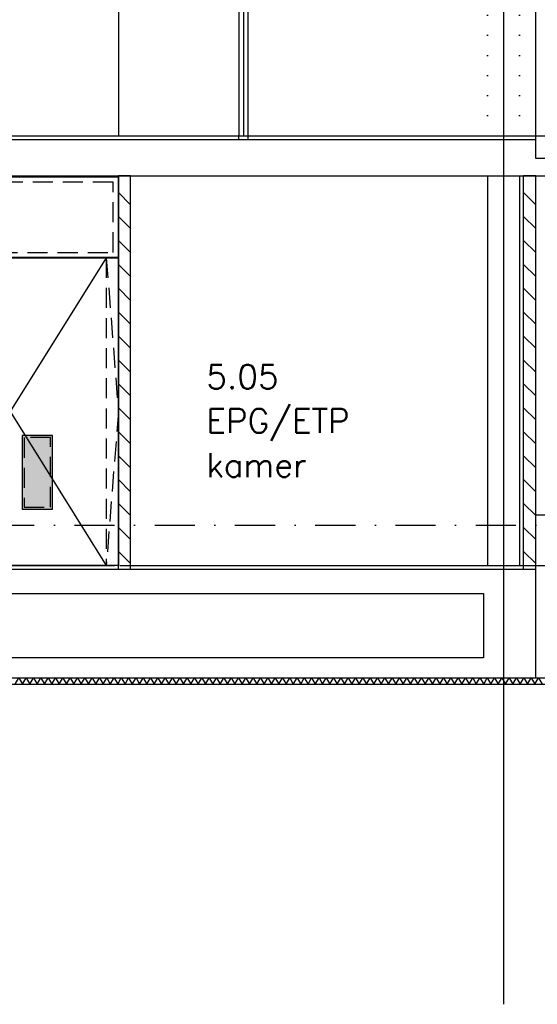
# Model space of a CAD drawing. Extents: x -19795 to 103381, y 127200 to 154480.
# Tile 10 of 76: x 7042 to 13492, y 127200 to 139461. Entities that reach past the tile are written whole.
import ezdxf

# ---------------------------------------------------------------- set-up
doc = ezdxf.new("R2010")
doc.units = 0
doc.header["$LTSCALE"] = 1000
doc.header["$MEASUREMENT"] = 0
for name, pattern in [('DASHDOT', [1, 0.5, -0.25, 0, -0.25]), ('DOT', [0.25, 0, -0.25]), ('HIDDEN', [0.375, 0.25, -0.125])]:
    doc.linetypes.add(name, pattern=pattern)
for name, color, linetype in [('B02', 7, 'CONTINUOUS'), ('B03', 7, 'CONTINUOUS'), ('B08', 7, 'CONTINUOUS')]:
    doc.layers.add(name, color=color, linetype=linetype)
doc.styles.add('TXT', font='txt.shx')

msp = doc.modelspace()

# ---------------------------------------------------------------- linework, layer by layer
at = {"layer": 'B02', "color": 5, "linetype": 'Continuous'}
msp.add_line((13072, 151595), (13072, 127200), dxfattribs=at)
at = {"layer": 'B02', "color": 5, "linetype": 'DASHDOT'}
for p, q in [((-16278, 138016), (88503, 138016)), ((-16278, 133166), (88503, 133166)), ((-19711, 132666), (91615, 132666))]:
    msp.add_line(p, q, dxfattribs=at)
at = {"layer": 'B03', "color": 1, "linetype": 'DOT'}
for p, q in [((12872, 138016), (12872, 145672)), ((13272, 138016), (13272, 145622))]:
    msp.add_line(p, q, dxfattribs=at)
at = {"layer": 'B03', "color": 5, "linetype": 'Continuous'}
for p, q in [((13472, 137966), (13472, 145657)), ((9830, 140526), (9830, 138016)), ((8422, 137157), (8272, 137307)), ((13472, 137157), (13322, 137307)), ((8422, 136859), (8272, 137009)), ((13472, 136859), (13322, 137009)), ((8422, 136562), (8272, 136712)), ((13472, 136562), (13322, 136712)), ((8422, 136264), (8272, 136414)), ((13472, 136264), (13322, 136414)), ((8422, 135966), (8272, 136116)), ((13472, 135966), (13322, 136116)), ((8422, 135668), (8272, 135818)), ((13472, 135668), (13322, 135818)), ((8422, 135370), (8272, 135520)), ((13472, 135370), (13322, 135520)), ((8422, 135072), (8272, 135222)), ((13472, 135072), (13322, 135222)), ((8422, 134775), (8272, 134925)), ((13472, 134775), (13322, 134925)), ((8422, 134477), (8272, 134627)), ((13472, 134477), (13322, 134627)), ((8422, 134179), (8272, 134329)), ((13472, 134179), (13322, 134329)), ((8422, 133881), (8272, 134031)), ((13472, 133881), (13322, 134031)), ((8422, 133583), (8272, 133733)), ((13472, 133583), (13322, 133733)), ((8422, 133286), (8272, 133436)), ((13472, 133286), (13322, 133436)), ((8422, 132988), (8272, 133138)), ((13472, 132988), (13322, 133138)), ((8422, 132690), (8272, 132840)), ((13472, 132690), (13322, 132840))]:
    msp.add_line(p, q, dxfattribs=at)
at = {"layer": 'B03', "color": 1, "linetype": 'Continuous'}
for p, q in [((8272, 141316), (8272, 138016)), ((9772, 140526), (9772, 138016)), ((9886, 140526), (9886, 138016)), ((5572, 138016), (56402, 138016)), ((12872, 137516), (12872, 132666)), ((13272, 137516), (13272, 132666)), ((19472, 133291), (13472, 133291)), ((-4522, 132666), (8222, 132666)), ((8372, 132666), (13322, 132666))]:
    msp.add_line(p, q, dxfattribs=at)
at = {"layer": 'B03', "color": 2, "linetype": 'Continuous'}
for p, q in [((13472, 137731), (13472, 137966)), ((13722, 137731), (13472, 137731))]:
    msp.add_line(p, q, dxfattribs=at)
at = {"layer": 'B03', "color": 7, "linetype": 'Continuous'}
for p, q in [((8272, 132616), (8272, 137516)), ((8422, 137516), (8272, 137516)), ((8422, 132616), (8422, 137516)), ((13322, 132616), (13322, 137516)), ((13472, 137516), (13322, 137516)), ((13472, 132616), (13472, 137516)), ((8422, 132616), (8272, 132616)), ((13472, 132616), (13322, 132616))]:
    msp.add_line(p, q, dxfattribs=at)
at = {"layer": 'B03', "color": 1, "linetype": 'HIDDEN'}
msp.add_line((8122, 136496), (8122, 132666), dxfattribs=at)
at = {"layer": 'B03', "color": 2, "linetype": 'Continuous'}
msp.add_lwpolyline([(13472, 137966), (5572, 137966), (5572, 137516), (13722, 137516)], dxfattribs=at)
at = {"layer": 'B03', "color": 7, "linetype": 'Continuous'}
for points in [[(9772, 138016), (9886, 138016), (9886, 137966), (9772, 137966)], [(5572, 136496), (8272, 136496), (8272, 137506), (5572, 137506)], [(8272, 136498), (5572, 136498), (5572, 137504), (8272, 137504)], [(8272, 132666), (6922, 132666), (6922, 136496), (8272, 136496)], [(7072, 134281), (7072, 133367), (7450, 133367), (7450, 134281)]]:
    msp.add_lwpolyline(points, close=True, dxfattribs=at)
at = {"layer": 'B03', "color": 1, "linetype": 'HIDDEN'}
for points in [[(5640, 136563), (8206, 136563), (8206, 137439), (5640, 137439)], [(7098, 134256), (7098, 133392), (7426, 133392), (7426, 134256)]]:
    msp.add_lwpolyline(points, close=True, dxfattribs=at)
at = {"layer": 'B03', "color": 1, "linetype": 'Continuous'}
for points in [[(8122, 136496), (6922, 134581), (8122, 132666)], [(-4634, 132552), (-4634, 131186), (13952, 131186)], [(-4554, 132552), (-4554, 131266), (13872, 131266)]]:
    msp.add_lwpolyline(points, dxfattribs=at)
at = {"layer": 'B03', "color": 1, "linetype": 'HIDDEN'}
msp.add_lwpolyline([(8122, 136496), (8272, 134581), (8122, 132666)], dxfattribs=at)
at = {"layer": 'B03', "color": 2, "linetype": 'Continuous'}
for points in [[(13472, 132616), (-4554, 132616), (-4554, 132006), (-4554, 132006), (-4554, 131806), (-4554, 131806), (-4554, 131266), (13472, 131266)], [(-4304, 131516), (-4304, 132316), (12822, 132316), (12822, 131516)]]:
    msp.add_lwpolyline(points, close=True, dxfattribs=at)
at = {"layer": 'B03', "color": 5, "linetype": 'Continuous'}
for points in [[(6987, 131186), (7032, 131266), (7078, 131186)], [(7078, 131186), (7124, 131266), (7169, 131186)], [(7169, 131186), (7215, 131266), (7260, 131186)], [(7260, 131186), (7306, 131266), (7352, 131186)], [(7352, 131186), (7397, 131266), (7443, 131186)], [(7443, 131186), (7488, 131266), (7534, 131186)], [(7534, 131186), (7580, 131266), (7625, 131186)], [(7625, 131186), (7671, 131266), (7716, 131186)], [(7716, 131186), (7762, 131266), (7808, 131186)], [(7808, 131186), (7853, 131266), (7899, 131186)], [(7899, 131186), (7944, 131266), (7990, 131186)], [(7990, 131186), (8036, 131266), (8081, 131186)], [(8081, 131186), (8127, 131266), (8172, 131186)], [(8172, 131186), (8218, 131266), (8264, 131186)], [(8264, 131186), (8309, 131266), (8355, 131186)], [(8355, 131186), (8400, 131266), (8446, 131186)], [(8446, 131186), (8492, 131266), (8537, 131186)], [(8537, 131186), (8583, 131266), (8628, 131186)], [(8628, 131186), (8674, 131266), (8720, 131186)], [(8720, 131186), (8765, 131266), (8811, 131186)], [(8811, 131186), (8856, 131266), (8902, 131186)], [(8902, 131186), (8948, 131266), (8993, 131186)], [(8993, 131186), (9039, 131266), (9084, 131186)], [(9084, 131186), (9130, 131266), (9176, 131186)], [(9176, 131186), (9221, 131266), (9267, 131186)], [(9267, 131186), (9312, 131266), (9358, 131186)], [(9358, 131186), (9404, 131266), (9449, 131186)], [(9449, 131186), (9495, 131266), (9540, 131186)], [(9540, 131186), (9586, 131266), (9632, 131186)], [(9632, 131186), (9677, 131266), (9723, 131186)], [(9723, 131186), (9768, 131266), (9814, 131186)], [(9814, 131186), (9860, 131266), (9905, 131186)], [(9905, 131186), (9951, 131266), (9996, 131186)], [(9996, 131186), (10042, 131266), (10088, 131186)], [(10088, 131186), (10133, 131266), (10179, 131186)], [(10179, 131186), (10224, 131266), (10270, 131186)], [(10270, 131186), (10316, 131266), (10361, 131186)], [(10361, 131186), (10407, 131266), (10452, 131186)], [(10452, 131186), (10498, 131266), (10544, 131186)], [(10544, 131186), (10589, 131266), (10635, 131186)], [(10635, 131186), (10680, 131266), (10726, 131186)], [(10726, 131186), (10772, 131266), (10817, 131186)], [(10817, 131186), (10863, 131266), (10908, 131186)], [(10908, 131186), (10954, 131266), (11000, 131186)], [(11000, 131186), (11045, 131266), (11091, 131186)], [(11091, 131186), (11136, 131266), (11182, 131186)], [(11182, 131186), (11228, 131266), (11273, 131186)], [(11273, 131186), (11319, 131266), (11364, 131186)], [(11364, 131186), (11410, 131266), (11456, 131186)], [(11456, 131186), (11501, 131266), (11547, 131186)], [(11547, 131186), (11592, 131266), (11638, 131186)], [(11638, 131186), (11684, 131266), (11729, 131186)], [(11729, 131186), (11775, 131266), (11820, 131186)], [(11820, 131186), (11866, 131266), (11912, 131186)], [(11912, 131186), (11957, 131266), (12003, 131186)], [(12003, 131186), (12048, 131266), (12094, 131186)], [(12094, 131186), (12140, 131266), (12185, 131186)], [(12185, 131186), (12231, 131266), (12276, 131186)], [(12276, 131186), (12322, 131266), (12368, 131186)], [(12368, 131186), (12413, 131266), (12459, 131186)], [(12459, 131186), (12504, 131266), (12550, 131186)], [(12550, 131186), (12596, 131266), (12641, 131186)], [(12641, 131186), (12687, 131266), (12732, 131186)], [(12732, 131186), (12778, 131266), (12824, 131186)], [(12824, 131186), (12869, 131266), (12915, 131186)], [(12915, 131186), (12960, 131266), (13006, 131186)], [(13006, 131186), (13052, 131266), (13097, 131186)], [(13097, 131186), (13143, 131266), (13188, 131186)], [(13188, 131186), (13234, 131266), (13280, 131186)], [(13280, 131186), (13325, 131266), (13371, 131186)], [(13371, 131186), (13416, 131266), (13462, 131186)], [(13462, 131186), (13508, 131266), (13553, 131186)]]:
    msp.add_lwpolyline(points, dxfattribs=at)
at = {"layer": 'B03', "color": 1, "linetype": 'Continuous'}
msp.add_solid([(7074, 134279), (7074, 133369), (7448, 134279), (7448, 133369)], dxfattribs=at)

# ---------------------------------------------------------------- texts
at = {"layer": 'B08', "color": 7, "linetype": 'DOT', "style": 'TXT'}
for s, p in [('5.05', (9368, 134865)), ('EPG/ETP ', (9368, 134315)), ('kamer', (9368, 133765))]:
    msp.add_text(s, height=300, dxfattribs=at).set_placement(p)

doc.saveas('drawing.dxf')
